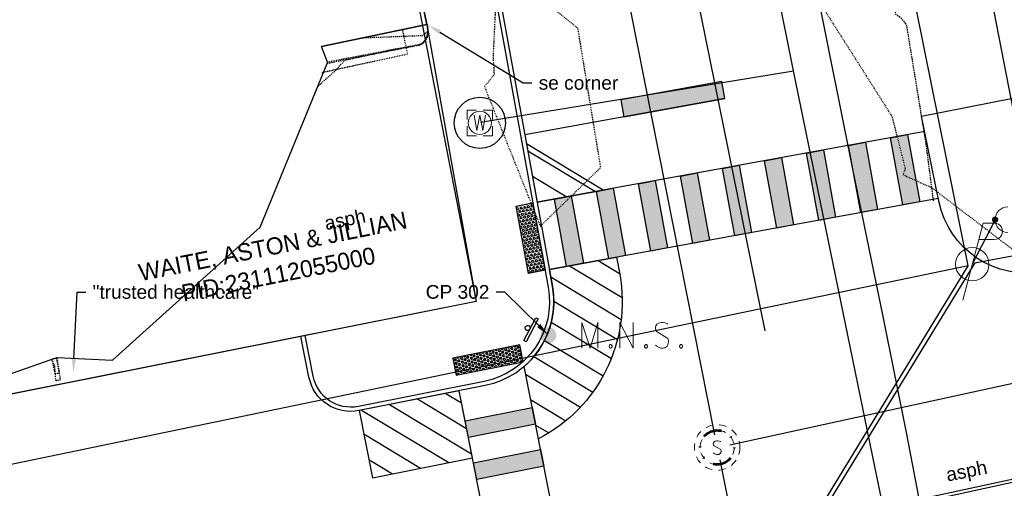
# Model space of a CAD drawing. Header units: feet. Extents: x 1743473 to 1753761, y 447116 to 448712.
# Tile 27 of 34: x 1750699 to 1750815, y 448162 to 448216. Entities that reach past the tile are written whole.
import ezdxf
from ezdxf import colors
from ezdxf.entities.mleader import LeaderData, LeaderLine
from ezdxf.math import Vec2, Vec3

# ---------------------------------------------------------------- set-up
doc = ezdxf.new("R2010")
doc.units = ezdxf.units.FT
doc.header["$MEASUREMENT"] = 0
for name, pattern in [('DGN Style 6', [6.093386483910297, 0.00320367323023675, -1.2814692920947, 2.242571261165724, -1.2814692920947, 0.00320367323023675, -1.2814692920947]), ('drainage01', [1.6, 0.85, -0.75]), ('elecex', [0]), ('HIDDEN', [0.09375, 0.0625, -0.03125]), ('HIDDENX2', [0.1875, 0.125, -0.0625]), ('OhDOT_USTN1', [0.054999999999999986, 0.014, -0.04099999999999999]), ('OhDOT_USTN2', [0.10999999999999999, 0.069, -0.04099999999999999]), ('OhDOT_USTN3', [0.22, 0.165, -0.055]), ('OhDOT_USTN5', [0.11, 0.055, -0.055]), ('rowex', [0]), ('sanex', [0]), ('waterex', [0])]:
    doc.linetypes.add(name, pattern=pattern)
doc.layers.get('Defpoints').update_dxf_attribs({"color": 13})
for name, color, linetype in [('ALIGN', 7, 'Continuous'), ('BD_X_Building', 231, 'Continuous'), ('BD_X_Canopy', 2, 'OhDOT_USTN2'), ('PM_P_Crosswalk', 7, 'Continuous'), ('PM_P_Edge_Line', 7, 'Continuous'), ('PM_P_Parking_Lot_Stall', 7, 'Continuous'), ('PV_P_Curb', 120, 'Continuous'), ('PV_P_Curb_Ramp', 120, 'Continuous'), ('PV_P_EOP', 7, 'Continuous'), ('PV_P_Walk', 231, 'Continuous'), ('PV_X_EOP', 7, 'OhDOT_USTN3'), ('PV_X_Walk', 120, 'OhDOT_USTN5'), ('RD_X_Wall', 120, 'OhDOT_USTN1'), ('RW_X_Fee_RW', 6, 'rowex'), ('SH_Text', 7, 'Continuous'), ('SN_P_Signs', 120, 'Continuous'), ('SRF-CONT EG MAJ', 9, 'HIDDENX2'), ('SRF-CONT EG MIN', 8, 'HIDDEN'), ('SRF-LBL EG.202402405', 7, 'Continuous'), ('SV_P_Control_Cells_Set', 7, 'Continuous'), ('SV_X_Control_Cells_Found', 7, 'Continuous'), ('UT_X_Electric', 1, 'elecex'), ('UT_X_Electric_Cells', 1, 'Continuous'), ('UT_X_Misc_Cells', 7, 'Continuous'), ('UT_X_Sanitary_Cells', 3, 'Continuous'), ('UT_X_Sanitary_Line', 3, 'sanex'), ('UT_X_Water', 133, 'waterex'), ('UT_X_Water_Cells', 133, 'Continuous'), ('XREF', 7, 'Continuous')]:
    doc.layers.add(name, color=color, linetype=linetype)
doc.layers.add('SC_Scratch1', color=7, linetype='Continuous', plot=False)
doc.layers.add('SC_Scratch2', color=1, linetype='Continuous', plot=False)
doc.styles.add('CBUS', font='font31.shx', dxfattribs={"height": 0.1})
doc.styles.add('L80', font='arial.ttf', dxfattribs={"height": 0.08})
pattern_1 = [(149, (0, 0), (-1.158835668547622, -1.928626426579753), [])]

# ---------------------------------------------------------------- blocks, each defined once
blk = doc.blocks.new('PP')
at = {"layer": 'UT_X_Electric_Cells', "color": 1, "linetype": 'Continuous', "lineweight": 0}
for p, q in [((0.04283333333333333, 0.16), (-0.0375, -0.14)), ((0.04283333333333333, 0.16), (0.08533333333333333, 0.16)), ((0.02575, 0.09625), (0.08533333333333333, 0.09625))]:
    blk.add_line(p, q, dxfattribs=at)
blk.add_circle((-1.940255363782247e-14, -4.850638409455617e-15), 0.065, dxfattribs=at)
at = {"layer": 'UT_X_Electric_Cells', "color": 1, "linetype": 'Continuous', "lineweight": 0, "extrusion": (0, 0, -1)}
blk.add_arc((-0.08595833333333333, 0.128125), 0.03188112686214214, 88.87669722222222, 271.1233027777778, dxfattribs=at)
blk = doc.blocks.new('*U95', base_point=(1750810.982, 448187.7454, 734.1156))
at = {"xscale": 29.99938732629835, "yscale": 29.99938732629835, "zscale": 29.99938732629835}
blk.add_blockref('PP', (1750810.982, 448187.7454, 734.1156), dxfattribs=at)
blk = doc.blocks.new('DM')
at = {"layer": 'UT_X_Misc_Cells', "linetype": 'Continuous', "lineweight": 0}
h = blk.add_hatch(color=2, dxfattribs=at)
edge = h.paths.add_edge_path()
edge.add_arc((0, 0), 0.01, 0, 360)
at = {"layer": 'UT_X_Misc_Cells', "color": 2, "linetype": 'Continuous', "lineweight": 0}
blk.add_arc((0.04, 0), 0.04, 90, 270, dxfattribs=at)
blk = doc.blocks.new('*U120', base_point=(1750813.645, 448192.9517, 733.9505))
at = {"color": 0, "linetype": 'ByBlock', "lineweight": -2, "xscale": 37.5, "yscale": 37.5, "zscale": 37.5}
blk.add_blockref('DM', (1750813.645, 448192.9517, 733.9505), dxfattribs=at)
blk = doc.blocks.new('MH1D-X-SAN')
at = {"layer": 'Defpoints', "color": 61, "linetype": 'DGN Style 6', "lineweight": 53}
blk.add_circle((0, 0), 1.999996, dxfattribs=at)
at = {"layer": 'Defpoints', "color": 20, "linetype": 'drainage01', "lineweight": 0}
blk.add_circle((-6.063298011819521e-16, -1.212659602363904e-15), 1.999996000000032, dxfattribs=at)
at = {"layer": 'UT_X_Sanitary_Cells', "color": 3, "linetype": 'Continuous', "lineweight": 0, "flags": 128}
blk.add_lwpolyline([(0.3968749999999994, 0.6549804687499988), (0.3716796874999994, 0.6801757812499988), (0.3337890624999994, 0.7053710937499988), (0.2205078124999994, 0.7432617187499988), (0.0818359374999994, 0.7684570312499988), (-0.01894531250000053, 0.7684570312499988), (-0.05664062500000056, 0.7684570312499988), (-0.2205078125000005, 0.7305664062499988), (-0.3589843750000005, 0.6549804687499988), (-0.4472656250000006, 0.5541992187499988), (-0.4724609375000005, 0.4534179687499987), (-0.4724609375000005, 0.3778320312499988), (-0.4472656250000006, 0.2770507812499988), (-0.3464843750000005, 0.1889648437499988), (0.3464843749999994, -0.1889648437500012), (0.4093749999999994, -0.2393554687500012), (0.4345703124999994, -0.2897460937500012), (0.4597656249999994, -0.3653320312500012), (0.4597656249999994, -0.4409179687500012), (0.4472656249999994, -0.5165039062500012), (0.4345703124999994, -0.5668945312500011), (0.4093749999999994, -0.6299804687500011), (0.3841796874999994, -0.6803710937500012), (0.3589843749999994, -0.7180664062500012), (0.3212890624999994, -0.7559570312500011), (0.2833984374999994, -0.7811523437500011), (0.2330078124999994, -0.8063476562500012), (0.1953124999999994, -0.8188476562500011), (0.0818359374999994, -0.8315429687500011), (-0.09453125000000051, -0.8315429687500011), (-0.2078125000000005, -0.8063476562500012), (-0.3716796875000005, -0.7180664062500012), (-0.4724609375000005, -0.6424804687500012)], dxfattribs=at)
at = {"layer": 'UT_X_Sanitary_Cells', "linetype": 'drainage01', "lineweight": 0}
blk.add_circle((-6.063298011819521e-16, -1.212659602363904e-15), 2.666661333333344, dxfattribs=at)
blk = doc.blocks.new('*U194', base_point=(1750781.123, 448166.325, 734.4739999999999))
blk.add_blockref('MH1D-X-SAN', (1750781.123, 448166.325, 734.4739999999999))
blk = doc.blocks.new('MNAILS')
at = {"layer": 'SV_P_Control_Cells_Set', "linetype": 'Continuous', "lineweight": 0}
h = blk.add_hatch(color=7, dxfattribs=at)
edge = h.paths.add_edge_path()
edge.add_arc((2.499999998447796e-05, -2.916666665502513e-05), 0.0248708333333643, 0, 360)
at = {"layer": 'SV_P_Control_Cells_Set', "color": 7, "linetype": 'Continuous', "lineweight": 0, "flags": 128}
for points in [[(0.1045201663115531, -0.04002916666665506), (0.1045201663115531, 0.03997083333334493), (0.1298729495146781, -0.04002916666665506), (0.1541234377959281, 0.03997083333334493), (0.1541234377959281, -0.04002916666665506)], [(0.2230211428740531, -0.04002916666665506), (0.2230211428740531, 0.03997083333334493), (0.2643614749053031, -0.04002916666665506), (0.2643614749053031, 0.03997083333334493)], [(0.3718309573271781, 0.03429700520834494), (0.3707286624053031, 0.03555677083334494), (0.3690709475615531, 0.03681653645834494), (0.3641148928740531, 0.03871106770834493), (0.3580479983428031, 0.03997083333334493), (0.3536388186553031, 0.03997083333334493), (0.3519896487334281, 0.03997083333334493), (0.3448204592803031, 0.03807630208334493), (0.3387621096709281, 0.03429700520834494), (0.3348998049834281, 0.02925794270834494), (0.3337975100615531, 0.02421888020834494), (0.3337975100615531, 0.02043958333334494), (0.3348998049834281, 0.01540052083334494), (0.3393089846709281, 0.01099622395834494), (0.3696263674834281, -0.007900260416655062), (0.3723778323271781, -0.01041979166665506), (0.3734801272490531, -0.01293932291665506), (0.3745824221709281, -0.01671861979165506), (0.3745824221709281, -0.02049791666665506), (0.3740355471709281, -0.02427721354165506), (0.3734801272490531, -0.02679674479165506), (0.3723778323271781, -0.02995104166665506), (0.3712755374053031, -0.03247057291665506), (0.3701732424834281, -0.03435533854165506), (0.3685240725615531, -0.03624986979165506), (0.3668663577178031, -0.03750963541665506), (0.3646617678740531, -0.03876940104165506), (0.3630125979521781, -0.03939440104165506), (0.3580479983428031, -0.04002916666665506), (0.3503319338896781, -0.04002916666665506), (0.3453758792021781, -0.03876940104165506), (0.338206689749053, -0.03435533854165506), (0.3337975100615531, -0.03057604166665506)], [(0.1927123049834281, -0.02931627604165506), (0.1954637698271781, -0.02931627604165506), (0.1971214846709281, -0.03057604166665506), (0.1987706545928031, -0.03309557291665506), (0.1987706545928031, -0.03624986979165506), (0.1971214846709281, -0.03876940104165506), (0.1954637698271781, -0.04002916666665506), (0.1927123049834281, -0.04002916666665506), (0.1910545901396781, -0.03876940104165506), (0.1894054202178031, -0.03624986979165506), (0.1894054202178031, -0.03309557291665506), (0.1910545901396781, -0.03057604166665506), (0.1927123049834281, -0.02931627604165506)], [(0.3034886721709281, -0.02931627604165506), (0.3062401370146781, -0.02931627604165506), (0.3078978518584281, -0.03057604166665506), (0.3095470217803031, -0.03309557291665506), (0.3095470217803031, -0.03624986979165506), (0.3078978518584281, -0.03876940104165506), (0.3062401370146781, -0.04002916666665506), (0.3034886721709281, -0.04002916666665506), (0.3018309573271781, -0.03876940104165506), (0.300181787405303, -0.03624986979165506), (0.300181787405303, -0.03309557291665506), (0.3018309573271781, -0.03057604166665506), (0.3034886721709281, -0.02931627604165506)], [(0.4126158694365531, -0.02931627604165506), (0.4153673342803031, -0.02931627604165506), (0.4170250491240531, -0.03057604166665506), (0.4186742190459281, -0.03309557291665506), (0.4186742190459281, -0.03624986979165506), (0.4170250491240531, -0.03876940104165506), (0.4153673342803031, -0.04002916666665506), (0.4126158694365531, -0.04002916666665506), (0.4109581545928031, -0.03876940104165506), (0.4093089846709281, -0.03624986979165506), (0.4093089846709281, -0.03309557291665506), (0.4109581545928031, -0.03057604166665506), (0.4126158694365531, -0.02931627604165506)]]:
    blk.add_lwpolyline(points, dxfattribs=at)
blk = doc.blocks.new('*U245', base_point=(1750761.37, 448179.443, 734.1599999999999))
at = {"xscale": 37.50000000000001, "yscale": 37.50000000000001, "zscale": 37.50000000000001}
blk.add_blockref('MNAILS', (1750761.37, 448179.443, 734.1599999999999), dxfattribs=at)
blk = doc.blocks.new('WM')
at = {"layer": 'UT_X_Water_Cells', "color": 133, "linetype": 'Continuous', "lineweight": 0, "flags": 128}
for points in [[(-0.02, 0.075), (-0.075, 0.075), (-0.075, 0.02)], [(0.075, 0.02), (0.075, 0.075), (0.02, 0.075)], [(-0.03333333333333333, 0.045), (-0.01666666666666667, -0.045), (0, 0.045), (0.01666666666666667, -0.045), (0.03333333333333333, 0.045)], [(-0.075, -0.02), (-0.075, -0.075), (-0.02, -0.075)], [(0.02, -0.075), (0.075, -0.075), (0.075, -0.02)]]:
    blk.add_lwpolyline(points, dxfattribs=at)
at = {"layer": 'UT_X_Water_Cells', "color": 133, "linetype": 'Continuous', "lineweight": 0}
blk.add_circle((-1.940255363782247e-14, 0), 0.0675, dxfattribs=at)
blk = doc.blocks.new('*U319')
at = {"color": 0}
blk.add_lwpolyline([(0.06113218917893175, 0.05290021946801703), (-0.00746026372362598, -0.08049796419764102), (-0.02100851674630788, -0.07353154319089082), (0.04758393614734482, 0.05986664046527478)], close=True, dxfattribs=at)
blk.add_ellipse((0, 0), major_axis=(0.01314394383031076, 0.007105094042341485), ratio=0.9999999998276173, start_param=0.6002916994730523, end_param=6.883477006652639, dxfattribs=at)
blk = doc.blocks.new('*U293')
h = blk.add_hatch()
h.set_pattern_fill('HEX', color=0, scale=0.9999999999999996, angle=254.5298155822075)
h.set_pattern_definition([(254.5298155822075, (-1.066947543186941, -3.855077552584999), (0.2086621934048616, -0.05775022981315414), [0.125, -0.2499999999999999]), (14.52981558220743, (-1.066947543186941, -3.855077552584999), (-0.0543179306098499, 0.2095818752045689), [0.1249999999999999, -0.2499999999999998]), (314.5298155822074, (-1.100289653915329, -3.975548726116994), (0.1543442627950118, 0.1518316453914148), [0.1249999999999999, -0.2499999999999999])])
h.paths.add_polyline_path([(0, 0), (-2.133895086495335, -7.71015510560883), (-0.2063563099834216, -8.243628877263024), (1.927538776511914, -0.5334737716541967)])
at = {"color": 0}
blk.add_lwpolyline([(0, 0), (-2.133895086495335, -7.71015510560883), (-0.2063563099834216, -8.243628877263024), (1.927538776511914, -0.5334737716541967)], close=True, dxfattribs=at)
blk = doc.blocks.new('*U294')
h = blk.add_hatch()
h.set_pattern_fill('HEX', color=0, scale=0.9999999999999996, angle=73.62644553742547)
h.set_pattern_definition([(73.62644553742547, (1.127594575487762, 3.837776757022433), (-0.2077257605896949, 0.061032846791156), [0.125, -0.2499999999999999]), (193.6264455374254, (1.127594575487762, 3.837776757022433), (0.05100688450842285, -0.2104122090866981), [0.1249999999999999, -0.2499999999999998]), (133.6264455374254, (1.162831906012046, 3.957707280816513), (-0.1567188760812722, -0.1493793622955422), [0.1249999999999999, -0.2499999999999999])])
h.paths.add_polyline_path([(0, 0), (2.255189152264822, 7.675553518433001), (0.3363007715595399, 8.239350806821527), (-1.918888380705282, 0.5637972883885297)])
at = {"color": 0}
blk.add_lwpolyline([(0, 0), (2.255189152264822, 7.675553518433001), (0.3363007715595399, 8.239350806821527), (-1.918888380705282, 0.5637972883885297)], close=True, dxfattribs=at)
blk = doc.blocks.new('2024.02405 PROP BASE_1')
at = {"layer": 'PM_P_Crosswalk'}
h = blk.add_hatch(color=256, dxfattribs=at)
h.dxf.hatch_style = 1
h.paths.add_polyline_path([(1750769.850304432, 448206.9466029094), (1750770.209098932, 448204.9790494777), (1750782.014419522, 448207.1318164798), (1750781.655625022, 448209.0993699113)])
h = blk.add_hatch(color=256, dxfattribs=at)
h.dxf.hatch_style = 1
h.paths.add_polyline_path([(1750802.853221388, 448194.6680378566), (1750801.418042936, 448202.5382515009), (1750803.385596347, 448202.897046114), (1750804.820774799, 448195.0268324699)])
h = blk.add_hatch(color=256, dxfattribs=at)
h.dxf.hatch_style = 1
h.paths.add_polyline_path([(1750793.015454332, 448192.8740647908), (1750791.58027588, 448200.7442784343), (1750793.547829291, 448201.103073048), (1750794.983007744, 448193.2328594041)])
h.paths.add_polyline_path([(1750797.93433786, 448193.7710513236), (1750796.499159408, 448201.6412649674), (1750798.466712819, 448202.0000595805), (1750799.901891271, 448194.129845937)])
h = blk.add_hatch(color=256, dxfattribs=at)
h.dxf.hatch_style = 1
h.paths.add_polyline_path([(1750783.177687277, 448191.0800917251), (1750781.742508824, 448198.9503053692), (1750783.710062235, 448199.3090999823), (1750785.145240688, 448191.4388863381)])
h.paths.add_polyline_path([(1750788.096570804, 448191.9770782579), (1750786.661392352, 448199.8472919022), (1750788.628945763, 448200.2060865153), (1750790.064124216, 448192.3358728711)])
h = blk.add_hatch(color=256, dxfattribs=at)
h.dxf.hatch_style = 1
h.paths.add_polyline_path([(1750773.339920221, 448189.2861186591), (1750771.904741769, 448197.1563323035), (1750773.87229518, 448197.5151269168), (1750775.307473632, 448189.6449132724)])
h.paths.add_polyline_path([(1750778.258803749, 448190.1831051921), (1750776.823625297, 448198.0533188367), (1750778.791178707, 448198.4121134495), (1750780.22635716, 448190.5418998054)])
h = blk.add_hatch(color=256, dxfattribs=at)
h.dxf.hatch_style = 1
h.paths.add_polyline_path([(1750763.502153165, 448187.4921455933), (1750762.066974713, 448195.3623592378), (1750764.034528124, 448195.7211538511), (1750765.469706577, 448187.8509402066)])
h.paths.add_polyline_path([(1750768.421036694, 448188.3891321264), (1750766.985858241, 448196.259345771), (1750768.953411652, 448196.6181403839), (1750770.388590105, 448188.7479267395)])
h = blk.add_hatch(color=256, dxfattribs=at)
h.dxf.hatch_style = 1
h.paths.add_polyline_path([(1750751.613260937, 448169.4369413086), (1750759.459869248, 448170.9960237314), (1750759.849639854, 448169.0343716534), (1750752.003031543, 448167.4752892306)])
h.paths.add_polyline_path([(1750752.587687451, 448164.5328111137), (1750760.434295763, 448166.0918935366), (1750760.824066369, 448164.1302414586), (1750752.977458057, 448162.5711590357)])
at = {"layer": 'PM_P_Parking_Lot_Stall'}
h = blk.add_hatch(dxfattribs=at)
h.set_pattern_fill('ANSI31', color=256, scale=18, angle=104)
h.set_pattern_definition(pattern_1)
h.paths.add_polyline_path([(1750760.042184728, 448194.993127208), (1750767.757305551, 448196.3999976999), (1750767.757300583, 448196.4000226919), (1750758.795569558, 448201.8293052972)])
h = blk.add_hatch(dxfattribs=at)
h.set_pattern_fill('ANSI31', color=256, scale=18, angle=104)
h.set_pattern_definition(pattern_1)
edge = h.paths.add_edge_path()
edge.add_line((1750760.187840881, 448167.3322608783), (1750758.510775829, 448175.7726565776))
edge.add_arc((1750751.998390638, 448183.3613876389), 10.00000000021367, 310.6350461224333, 370.3346533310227)
edge.add_line((1750761.836157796, 448185.1553601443), (1750761.477363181, 448187.1229135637))
edge.add_line((1750761.477363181, 448187.1229135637), (1750769.347576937, 448188.5580920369))
edge.add_line((1750769.347576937, 448188.5580920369), (1750769.706371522, 448186.590538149))
edge.add_arc((1750751.998390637, 448183.3613876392), 18.00000000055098, -62.93703088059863, 10.33465333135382, ccw=False)
h = blk.add_hatch(dxfattribs=at)
h.set_pattern_fill('ANSI31', color=256, scale=18, angle=104)
h.set_pattern_definition(pattern_1)
h.paths.add_polyline_path([(1750752.474185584, 448165.1040475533), (1750750.915103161, 448172.9506558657), (1750739.21828921, 448170.6265565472), (1750740.777371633, 448162.779948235)])
at = {"layer": 'Defpoints', "color": 6}
blk.add_lwpolyline([(1750769.850304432, 448206.9466029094), (1750770.209098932, 448204.9790494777), (1750782.014419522, 448207.1318164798), (1750781.655625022, 448209.0993699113)], close=True, dxfattribs=at)
blk.add_lwpolyline([(1750782.014419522, 448207.1318164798), (1750758.607007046, 448202.8633423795)], dxfattribs=at)
at = {"layer": 'PM_P_Crosswalk'}
for points in [[(1750805.410386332, 448203.2662781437), (1750760.042184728, 448194.993127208)], [(1750806.999741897, 448195.4241795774), (1750761.477363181, 448187.1229135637)], [(1750759.522174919, 448129.6326633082), (1750750.915103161, 448172.9506558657)]]:
    blk.add_lwpolyline(points, dxfattribs=at)
for points in [[(1750802.853221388, 448194.6680378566), (1750801.418042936, 448202.5382515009), (1750803.385596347, 448202.897046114), (1750804.820774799, 448195.0268324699)], [(1750797.93433786, 448193.7710513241), (1750796.499159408, 448201.6412649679), (1750798.466712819, 448202.000059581), (1750799.901891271, 448194.1298459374)], [(1750793.015454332, 448192.8740647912), (1750791.58027588, 448200.7442784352), (1750793.547829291, 448201.1030730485), (1750794.983007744, 448193.2328594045)], [(1750783.177687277, 448191.0800917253), (1750781.742508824, 448198.9503053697), (1750783.710062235, 448199.3090999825), (1750785.145240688, 448191.4388863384)], [(1750788.096570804, 448191.9770782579), (1750786.661392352, 448199.8472919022), (1750788.628945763, 448200.2060865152), (1750790.064124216, 448192.3358728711)], [(1750778.258803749, 448190.1831051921), (1750776.823625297, 448198.0533188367), (1750778.791178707, 448198.4121134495), (1750780.22635716, 448190.5418998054)], [(1750778.258803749, 448190.1831051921), (1750776.823625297, 448198.0533188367), (1750778.791178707, 448198.4121134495), (1750780.22635716, 448190.5418998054)], [(1750773.339920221, 448189.2861186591), (1750771.904741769, 448197.1563323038), (1750773.87229518, 448197.5151269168), (1750775.307473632, 448189.6449132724)], [(1750763.502153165, 448187.4921455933), (1750762.066974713, 448195.3623592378), (1750764.034528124, 448195.7211538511), (1750765.469706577, 448187.8509402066)], [(1750768.421036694, 448188.3891321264), (1750766.985858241, 448196.2593457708), (1750768.953411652, 448196.6181403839), (1750770.388590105, 448188.7479267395)]]:
    blk.add_lwpolyline(points, close=True, dxfattribs=at)
at = {"layer": 'PM_P_Edge_Line'}
for points in [[(1750767.757300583, 448196.4000226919), (1750767.757300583, 448196.4000226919), (1750758.795569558, 448201.8293052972), (1750760.042184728, 448194.993127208), (1750767.757300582, 448196.4000226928)], [(1750767.474068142, 448130.6618638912), (1750758.510775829, 448175.7726565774)]]:
    blk.add_lwpolyline(points, dxfattribs=at)
blk.add_lwpolyline([(1750760.187840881, 448167.3322608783), (1750758.510775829, 448175.7726565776, 0.2665448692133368), (1750761.836157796, 448185.1553601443), (1750761.477363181, 448187.1229135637), (1750769.347576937, 448188.5580920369), (1750769.706371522, 448186.590538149, -0.3310654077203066)], format="xyb", close=True, dxfattribs=at)
for points in [[(1750752.474185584, 448165.1040475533), (1750750.915103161, 448172.9506558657), (1750739.21828921, 448170.6265565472), (1750740.777371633, 448162.779948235)], [(1750751.613260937, 448169.4369413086), (1750759.459869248, 448170.9960237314), (1750759.849639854, 448169.0343716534), (1750752.003031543, 448167.4752892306)], [(1750752.587687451, 448164.5328111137), (1750760.434295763, 448166.0918935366), (1750760.824066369, 448164.1302414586), (1750752.977458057, 448162.5711590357)]]:
    blk.add_lwpolyline(points, close=True, dxfattribs=at)
at = {"layer": 'PV_P_Curb'}
blk.add_lwpolyline([(1750747.233, 448265.2359999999), (1750746.742215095, 448265.1402502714), (1750761.344269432, 448185.0656615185, -0.4096030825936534), (1750753.84980101, 448174.0435402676), (1750739.120846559, 448171.1169695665, -0.4142135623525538), (1750733.83014552, 448174.6537028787), (1750732.887837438, 448179.3961862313), (1750732.397424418, 448179.2987435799)], format="xyb", dxfattribs=at)
at = {"layer": 'PV_P_EOP'}
for points in [[(1750747.233, 448265.2359999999), (1750761.836157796, 448185.1553601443, -0.4096030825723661), (1750753.947243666, 448173.5531272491), (1750739.21828921, 448170.6265565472, -0.4142135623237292), (1750733.339732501, 448174.5562602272), (1750732.397424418, 448179.2987435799), (1750681.237674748, 448169.1335533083), (1750683.381413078, 448158.3444668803, -0.4142135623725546), (1750675.522005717, 448146.5873534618, -0.1989123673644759), (1750671.768859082, 448147.3347163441), (1750662.909246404, 448153.2571994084), (1750598.174727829, 448140.3947694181), (1750592.252244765, 448131.5351567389, -0.1989123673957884), (1750589.069903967, 448129.4097466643), (1750569.67200615, 448125.5554799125, -0.4138443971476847), (1750557.917357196, 448133.4025247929), (1750555.757546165, 448144.2012698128), (1750546.297751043, 448142.3216551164)], [(1750838.807995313, 448190.6855556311), (1750819.364329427, 448186.8921917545, -0.4120810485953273), (1750807.062957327, 448195.1122659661), (1750805.046069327, 448205.0638682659)]]:
    blk.add_lwpolyline(points, format="xyb", dxfattribs=at)
at = {"layer": 'PV_P_Walk'}
for points in [[(1750746.742215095, 448265.1402502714), (1750737.915969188, 448263.4186812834), (1750740.679, 448247.8769999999), (1750741.284, 448244.1869999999), (1750743.077701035, 448235.5037382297), (1750746.533, 448235.9959999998), (1750747.335, 448231.9350000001), (1750743.99925396, 448231.0425236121), (1750746.252690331, 448220.1336945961), (1750747.150999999, 448215.7850000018), (1750752.926303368, 448183.3777307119), (1750732.397424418, 448179.2987435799)], [(1750805.046069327, 448205.0638682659), (1750815.54033011, 448207.1112470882), (1750817.68703205, 448196.1078852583), (1750836.685823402, 448200.3189075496), (1750838.807995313, 448190.6855556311)]]:
    blk.add_lwpolyline(points, dxfattribs=at)
at = {"layer": 'PV_P_Curb_Ramp', "xscale": -0.9999999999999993, "rotation": 173.961098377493}
blk.add_blockref('*U294', (1750759.550296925, 448194.9034286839), dxfattribs=at)
at = {"layer": 'PV_P_Curb_Ramp', "rotation": 116.7082077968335}
blk.add_blockref('*U293', (1750750.551373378, 448174.7812487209), dxfattribs=at)
at = {"layer": 'SN_P_Signs', "color": 1, "xscale": 20, "yscale": 20, "zscale": 20}
blk.add_blockref('*U319', (1750758.928763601, 448180.2913058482), dxfattribs=at)
blk = doc.blocks.new('2024.02405 EX BASE_1')
at = {"layer": 'BD_X_Building', "flags": 128}
for points in [[(1750741.284, 448244.1869999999), (1750747.151, 448215.785)], [(1750747.151, 448215.7850000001), (1750734.818, 448213.204)]]:
    blk.add_lwpolyline(points, dxfattribs=at)
at = {"layer": 'BD_X_Canopy', "flags": 128}
blk.add_lwpolyline([(1750734.891, 448210.1770000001), (1750744.9, 448212.3319999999), (1750744.311, 448215.102)], dxfattribs=at)
at = {"layer": 'PV_X_EOP', "flags": 128}
for points in [[(1750806.440556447, 448195.1473925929), (1750805.593, 448201.726), (1750803.29, 448215.781), (1750802.595, 448216.5559999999), (1750802.015, 448216.949), (1750801.959, 448217.982), (1750802.493, 448219.362), (1750800.815, 448228.459), (1750791.946, 448270.2779999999), (1750790.028, 448280.6549999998)], [(1750747.151, 448215.785), (1750747.208632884, 448215.7133400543), (1750747.263434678, 448214.7673030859)], [(1750746.256, 448213.3609999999), (1750735.489, 448211.193)]]:
    blk.add_lwpolyline(points, dxfattribs=at)
at = {"layer": 'PV_X_EOP'}
blk.add_arc((1750745.816604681, 448214.7397700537, 734.739), 1.44709194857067, 287.6763750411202, 1.090201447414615, dxfattribs=at)
at = {"layer": 'PV_X_Walk', "flags": 128}
for points in [[(1750747.151, 448215.7850000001), (1750747.238, 448214.7719999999)], [(1750746.245, 448213.4149999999), (1750735.514, 448211.36)]]:
    blk.add_lwpolyline(points, dxfattribs=at)
at = {"layer": 'PV_X_Walk'}
blk.add_arc((1750745.55060627, 448214.9649498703, 735.0899999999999), 1.698389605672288, 294.1328779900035, 353.4766832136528, dxfattribs=at)
at = {"layer": 'RD_X_Wall', "flags": 128}
blk.add_lwpolyline([(1750703.245, 448176.603), (1750703.545, 448175.8709999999), (1750703.67, 448174.152), (1750704.269, 448174.242), (1750703.938, 448176.0619999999), (1750703.78, 448176.764)], dxfattribs=at)
at = {"layer": 'RW_X_Fee_RW'}
blk.add_lwpolyline([(1750817.68703205, 448196.1078852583), (1750763.765783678, 448472.4923218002), (1750788.300211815, 448477.2946207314)], dxfattribs=at)
blk.add_lwpolyline([(1750752.926303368, 448183.3777307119), (1750347.150912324, 448102.7521591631), (1750322.156329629, 448232.3662988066), (1750727.650135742, 448312.9359208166)], close=True, dxfattribs=at)
at = {"layer": 'SC_Scratch1', "flags": 128}
for points in [[(1750786.724, 448179.96), (1750777.627, 448224.748), (1750768.729, 448270.5059999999), (1750760.306, 448313.854), (1750758.765, 448321.143)], [(1750297.913, 448057.8719999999), (1750322.193, 448063.1579999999), (1750388.448, 448076.307), (1750437.35, 448086.061), (1750484.746, 448095.448), (1750531.618, 448104.4889999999), (1750532.216, 448104.629), (1750579.58, 448114.16), (1750627.553, 448123.651), (1750673.935, 448132.645), (1750723.325, 448142.615), (1750770.448, 448152.476), (1750792.279, 448157.144), (1750824.588, 448164.212), (1750874.898, 448175.045), (1750923.596, 448186.2569999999), (1750974.024, 448199.053), (1751025.284, 448212.84)]]:
    blk.add_lwpolyline(points, dxfattribs=at)
at = {"layer": 'SC_Scratch2'}
blk.add_circle((1750753.341005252, 448204.2731345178, 734.3474266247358), 3, dxfattribs=at)
at = {"layer": 'UT_X_Electric'}
blk.add_line((1750813.645, 448192.9517, 733.9505), (1750810.982, 448187.7454, 734.1156), dxfattribs=at)
at = {"layer": 'UT_X_Electric', "flags": 128}
for points in [[(1750810.508, 448187.5707), (1750791.533, 448281.4345999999)], [(1750811.281, 448187.8952), (1750940.186, 448212.0830999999)], [(1750811.281, 448187.8952), (1750774.774, 448128.2077999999)], [(1750810.508, 448187.5707), (1750682.484, 448161.0295)], [(1750774.447, 448128.6095), (1750810.508, 448187.5707)]]:
    blk.add_lwpolyline(points, dxfattribs=at)
at = {"layer": 'UT_X_Sanitary_Line', "color": 3, "linetype": 'sanex', "lineweight": -3}
for points in [[(1750780.83149039, 448167.7964014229), (1750749.724509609, 448324.809598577)], [(1750782.588762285, 448166.6436548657), (1750984.465237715, 448210.5313451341)], [(1750781.419056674, 448164.8545067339), (1750817.810943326, 447984.098493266)]]:
    blk.add_lwpolyline(points, dxfattribs=at)
at = {"layer": 'UT_X_Water'}
for points, elevation in [([(1750770.856830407, 448327.5292731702), (1750772.208242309, 448320.8351029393), (1750775.509893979, 448305.0158594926), (1750777.208866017, 448296.354143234), (1750778.560769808, 448289.6600598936), (1750780.945459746, 448278.0755541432), (1750784.111754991, 448262.0634910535), (1750786.815157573, 448248.6747455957), (1750789.547407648, 448235.1226938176), (1750792.849059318, 448219.3034503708), (1750796.932721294, 448199.0572283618), (1750800.552998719, 448181.4342370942), (1750803.285335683, 448167.8816934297), (1750805.505734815, 448156.268166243), (1750806.857638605, 448149.5740829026), (1750810.02393385, 448133.5620198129), (1750814.426221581, 448111.512049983), (1750819.813986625, 448083.8861416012), (1750822.516810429, 448070.4978011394)], 734.0000490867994), ([(1750804.399255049, 448140.5163092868), (1750803.354786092, 448145.7054585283), (1750790.033651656, 448210.3515189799), (1750775.244100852, 448284.1750622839)], 734.5626747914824), ([(1750753.426611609, 448204.3541971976), (1750790.033651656, 448210.3515189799)], 734.3472419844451)]:
    blk.add_lwpolyline(points, dxfattribs=dict(at, elevation=elevation))
at = {"layer": 'SV_X_Control_Cells_Found'}
blk.add_blockref('*U245', (1750761.37, 448179.443, 734.1599999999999), dxfattribs=at)
at = {"layer": 'UT_X_Electric_Cells'}
blk.add_blockref('*U95', (1750810.982, 448187.7454, 734.1156), dxfattribs=at)
at = {"layer": 'UT_X_Misc_Cells'}
blk.add_blockref('*U120', (1750813.645, 448192.9517, 733.9505), dxfattribs=at)
at = {"layer": 'UT_X_Sanitary_Cells'}
blk.add_blockref('*U194', (1750781.123, 448166.325, 734.4739999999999), dxfattribs=at)
at = {"layer": 'UT_X_Water_Cells', "xscale": 20, "yscale": 20, "zscale": 20}
blk.add_blockref('WM', (1750753.341005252, 448204.2731345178, 734.3533512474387), dxfattribs=at)
at = {"layer": 'SC_Scratch1', "char_height": 1.6, "width": 4.711225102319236, "attachment_point": 1, "style": 'L80'}
for insert, rotation in [((1750735.023522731, 448193.2893312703), 11.225092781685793), ((1750807.77231404, 448163.9010914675), 11.225092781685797)]:
    blk.add_mtext('asph', dxfattribs=dict(at, insert=insert, rotation=rotation))
at = {"layer": 'SH_Text', "insert": (1750708.298401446, 448186.7291199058), "char_height": 2, "width": 42.03753408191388, "attachment_point": 1, "rotation": 11.238023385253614, "style": 'CBUS'}
blk.add_mtext('\\pxqc;WAITE, ASTON & JILLIAN\\PPID:231112055000', dxfattribs=at)
at = {"layer": 'SC_Scratch1'}
ml = blk.add_multileader_mtext('Standard', dxfattribs=at)
ml.set_content('se corner', color=256, style='L80')
ml.set_leader_properties()
ml.build(insert=Vec2(0, 0))
ml.multileader.update_dxf_attribs({"text_left_attachment_type": 2, "text_right_attachment_type": 2, "dogleg_length": 0.05, "arrow_head_size": 1.6, "scale": 20})
ctx = ml.context
ctx.base_point, ctx.scale, ctx.char_height, ctx.arrow_head_size, ctx.landing_gap_size, ctx.plane_origin = Vec3(1750759.427754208, 448208.935100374), 20, 1.6, 1.6, 0.8, Vec3(1750747.275843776, 448215.7132193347)
ctx.left_attachment, ctx.right_attachment = 2, 2
notes = []
notes.append((ctx, [(0, (1, 1, 0), (1750758.427754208, 448208.935100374), (1, 0), 1, [(0, [(1750747.275843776, 448215.7132193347)], 0, [])])]))
ctx.mtext.insert, ctx.mtext.width, ctx.mtext.flow_direction = Vec3(1750760.227754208, 448209.7481972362), 9.347885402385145, 5
ml = blk.add_multileader_mtext('Standard', dxfattribs=at)
ml.set_content('"trusted healthcare"', color=256, style='L80')
ml.set_leader_properties()
ml.build(insert=Vec2(0, 0))
ml.multileader.update_dxf_attribs({"text_left_attachment_type": 2, "text_right_attachment_type": 2, "dogleg_length": 0.05, "arrow_head_size": 1.6, "scale": 20})
ctx = ml.context
ctx.base_point, ctx.scale, ctx.char_height, ctx.arrow_head_size, ctx.landing_gap_size, ctx.plane_origin = Vec3(1750707.218375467, 448184.4907922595, 736.7561999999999), 20, 1.6, 1.6, 0.8, Vec3(1750705.758, 448175.0925999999, 736.7561999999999)
ctx.left_attachment, ctx.right_attachment = 2, 2
notes.append((ctx, [(0, (1, 1, 0), (1750706.218375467, 448184.4907922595, 736.7561999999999), (1, 0), 1, [(0, [(1750705.758, 448175.0925999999, 736.7561999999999)], 0, [])])]))
ctx.mtext.insert, ctx.mtext.width, ctx.mtext.flow_direction = Vec3(1750708.018375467, 448185.3038891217, 736.7561999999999), 19.47939972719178, 5
ml = blk.add_multileader_mtext('Standard', dxfattribs=at)
ml.set_content('CP 302', color=256, style='L80')
ml.set_leader_properties()
ml.build(insert=Vec2(0, 0))
ml.multileader.update_dxf_attribs({"text_left_attachment_type": 2, "text_right_attachment_type": 2, "dogleg_length": 0.05, "arrow_head_size": 1.6, "scale": 20})
ctx = ml.context
ctx.base_point, ctx.scale, ctx.char_height, ctx.arrow_head_size, ctx.landing_gap_size, ctx.plane_origin = Vec3(1750745.774385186, 448184.4816162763, 734.1599999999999), 20, 1.6, 1.6, 0.8, Vec3(1750761.37, 448179.443, 734.1599999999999)
ctx.left_attachment, ctx.right_attachment, ctx.text_align_type = 2, 2, 2
notes.append((ctx, [(0, (1, 1, 0), (1750756.260099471, 448184.4816162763, 734.1599999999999), (-1, 0), 1, [(0, [(1750761.37, 448179.443, 734.1599999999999)], 0, [])])]))
ctx.mtext.insert, ctx.mtext.alignment, ctx.mtext.flow_direction = Vec3(1750754.460099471, 448185.3094471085, 734.1599999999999), 3, 5
ml = blk.add_multileader_mtext('Standard', dxfattribs=at)
ml.set_content('DOORWAY', color=256, style='L80')
ml.set_leader_properties()
ml.build(insert=Vec2(0, 0))
ml.multileader.update_dxf_attribs({"text_left_attachment_type": 2, "text_right_attachment_type": 2, "dogleg_length": 0.05, "arrow_head_size": 1.6, "scale": 20})
ctx = ml.context
ctx.base_point, ctx.scale, ctx.char_height, ctx.arrow_head_size, ctx.landing_gap_size, ctx.plane_origin = Vec3(1750669.678109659, 448179.8824937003), 20, 1.6, 1.6, 0.8, Vec3(1750644.256707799, 448176.6476708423)
ctx.left_attachment, ctx.right_attachment = 2, 2
notes.append((ctx, [(0, (1, 1, 0), (1750668.678109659, 448179.8824937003), (1, 0), 1, [(0, [(1750668.795, 448166.8810000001)], 0, [])])]))
ctx.mtext.insert, ctx.mtext.width, ctx.mtext.flow_direction = Vec3(1750670.478109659, 448180.6824937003), 19.47939972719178, 5
ml = blk.add_multileader_mtext('Standard', dxfattribs=at)
ml.set_content('DOORWAY', color=256, style='L80')
ml.set_leader_properties()
ml.build(insert=Vec2(0, 0))
ml.multileader.update_dxf_attribs({"text_left_attachment_type": 2, "text_right_attachment_type": 2, "dogleg_length": 0.05, "arrow_head_size": 1.6, "scale": 20})
ctx = ml.context
ctx.base_point, ctx.scale, ctx.char_height, ctx.arrow_head_size, ctx.landing_gap_size, ctx.plane_origin = Vec3(1750647.366762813, 448172.656916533), 20, 1.6, 1.6, 0.8, Vec3(1750621.699707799, 448171.6726708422)
ctx.left_attachment, ctx.right_attachment = 2, 2
notes.append((ctx, [(0, (1, 1, 0), (1750646.366762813, 448172.656916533), (1, 0), 1, [(0, [(1750646.238, 448161.906)], 0, [])])]))
ctx.mtext.insert, ctx.mtext.width, ctx.mtext.flow_direction = Vec3(1750648.166762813, 448173.456916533), 19.47939972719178, 5
ml = blk.add_multileader_mtext('Standard', dxfattribs=at)
ml.set_content('DOORWAY', color=256, style='L80')
ml.set_leader_properties()
ml.build(insert=Vec2(0, 0))
ml.multileader.update_dxf_attribs({"text_left_attachment_type": 2, "text_right_attachment_type": 2, "dogleg_length": 0.05, "arrow_head_size": 1.6, "scale": 20})
ctx = ml.context
ctx.base_point, ctx.scale, ctx.char_height, ctx.arrow_head_size, ctx.landing_gap_size, ctx.plane_origin = Vec3(1750602.124311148, 448168.321568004), 20, 1.6, 1.6, 0.8, Vec3(1750576.896707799, 448163.0856708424)
ctx.left_attachment, ctx.right_attachment = 2, 2
notes.append((ctx, [(0, (1, 1, 0), (1750601.124311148, 448168.321568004), (1, 0), 1, [(0, [(1750601.435, 448153.3190000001)], 0, [])])]))
ctx.mtext.insert, ctx.mtext.width, ctx.mtext.flow_direction = Vec3(1750602.924311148, 448169.121568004), 19.47939972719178, 5
for ctx, leaders in notes:
    for number, flags, end, landing, length, lines in leaders:
        leader = LeaderData()
        leader.index, (leader.has_last_leader_line, leader.has_dogleg_vector, leader.attachment_direction) = number, flags
        leader.last_leader_point, leader.dogleg_vector, leader.dogleg_length = Vec3(end), Vec3(landing), length
        for number, points, colour, breaks in lines:
            line = LeaderLine()
            line.index, line.vertices, line.color, line.breaks = number, Vec3.list(points), colors.encode_raw_color(colour), breaks
            leader.lines.append(line)
        ctx.leaders.append(leader)

msp = doc.modelspace()

# ---------------------------------------------------------------- linework, layer by layer
at = {"layer": 'ALIGN', "color": 2, "linetype": 'Continuous', "lineweight": -3, "flags": 128}
msp.add_lwpolyline([(1749575.901489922, 447923.1229830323), (1750285.893358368, 448055.8114457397, 0.0071198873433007), (1750291.476580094, 448056.9373833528), (1750351.911348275, 448070.023131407, -0.004273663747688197), (1750355.258846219, 448070.7180556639), (1750790.007110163, 448157.1003943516, 0.00409262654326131), (1750793.213049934, 448157.7647211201), (1750938.258554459, 448189.0610228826, 0.01292986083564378), (1750948.308282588, 448191.5029956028), (1751026.944275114, 448212.7782244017)], format="xyb", dxfattribs=at)
at = {"layer": 'PV_P_Curb'}
msp.add_lwpolyline([(1750732.887837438, 448179.3961862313), (1750732.397424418, 448179.2987435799)], dxfattribs=at)
at = {"layer": 'SRF-CONT EG MAJ', "color": 9, "linetype": 'HIDDENX2', "lineweight": -3, "elevation": 735, "flags": 128}
msp.add_lwpolyline([(1750734.413246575, 448208.5736849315), (1750736.376869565, 448210.3331739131), (1750737.600176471, 448211.6180980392), (1750741.344230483, 448212.4460446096), (1750746.252723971, 448213.3770823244), (1750746.587244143, 448213.5684363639), (1750746.835989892, 448213.7824712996), (1750747.017688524, 448214.0063606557), (1750747.105854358, 448214.2909832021), (1750747.242003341, 448214.7147979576), (1750747.244521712, 448214.770795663), (1750747.232388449, 448214.9518738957), (1750747.221088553, 448214.968911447), (1750746.641289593, 448214.4516515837), (1750739.483985, 448214.1804783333)], dxfattribs=at)
msp.add_lwpolyline([(1750703.845541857, 448176.8051623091), (1750703.438668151, 448176.67633853), (1750703.197098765, 448176.6035443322), (1750703.328973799, 448176.2791113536), (1750703.596351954, 448174.9164070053), (1750703.613108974, 448174.9343653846), (1750703.932857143, 448174.9983214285), (1750704.109107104, 448175.1211693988), (1750704.127676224, 448175.1117457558), (1750703.89520243, 448176.5804185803), (1750703.845541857, 448176.8051623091)], close=True, dxfattribs=at)
at = {"layer": 'SRF-CONT EG MIN', "color": 8, "linetype": 'HIDDEN', "lineweight": -3, "elevation": 734, "flags": 128}
for points in [[(1750766.266929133, 448321.8131101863), (1750770.679274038, 448316.3312804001), (1750770.624278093, 448316.2779914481), (1750770.58644485, 448316.2340500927), (1750770.574456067, 448316.2179832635), (1750770.806918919, 448315.1381351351), (1750784.672910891, 448276.326980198), (1750784.025581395, 448271.7925295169), (1750788.810903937, 448245.3976299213), (1750794.280901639, 448228.1073934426), (1750794.965293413, 448223.3030119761), (1750794.478941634, 448222.7052490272), (1750794.633043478, 448222.0874347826), (1750791.960662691, 448220.1642606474), (1750801.568116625, 448205.0393399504), (1750803.133669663, 448198.889083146), (1750802.842278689, 448198.2303114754), (1750806.2429625, 448196.6810875), (1750818.80733913, 448187.0994347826), (1750818.93325, 448186.7395), (1750820.29915625, 448186.622575), (1750820.320595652, 448186.6575478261), (1750832.692292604, 448185.2928778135), (1750857.622078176, 448187.3745114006), (1750873.048214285, 448187.6846428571), (1750885.745794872, 448189.1183333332), (1750923.330670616, 448195.1977962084), (1750947.681901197, 448199.9128203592), (1750973.443254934, 448203.0772417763), (1751014.51705936, 448209.9441004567), (1751003.535984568, 448200.2773487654), (1750990.949305, 448191.454745), (1750984.65092823, 448189.1168014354), (1750978.605230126, 448186.5277447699), (1750974.28024, 448184.2018466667), (1750951.544339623, 448175.5848188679), (1750937.024816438, 448173.0329890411), (1750930.964705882, 448169.4146302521), (1750923.937151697, 448166.2969580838), (1750918.802595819, 448163.7287108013), (1750928.395659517, 448165.8585415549), (1750932.002467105, 448166.6671184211), (1750935.95634296, 448167.6028447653), (1750947.038017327, 448170.08690099), (1750947.315761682, 448170.0914205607), (1750952.494782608, 448171.5820652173), (1750947.34325, 448170.0237499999), (1750947.318028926, 448169.8628966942), (1750947.318778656, 448168.9709486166), (1750952.254082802, 448169.9891401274), (1750965.908470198, 448174.3022847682), (1750968.102276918, 448174.7983277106), (1750968.742574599, 448175.2310291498), (1750968.702154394, 448176.1211046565), (1750978.01895612, 448178.7395381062), (1750981.162328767, 448177.7949726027), (1750979.96327, 448179.0989399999), (1750981.063764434, 448179.0782840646), (1750984.241407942, 448179.3024296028), (1750988.522390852, 448180.217004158), (1751015.381036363, 448187.3336545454), (1751015.168728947, 448184.3993394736), (1751015.667617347, 448184.5560357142), (1751018.447148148, 448185.2505925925), (1751027.216734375, 448186.828578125), (1751033.543440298, 448188.7663358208)], [(1750731.72156661, 448315.6521231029), (1750736.253678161, 448312.0766551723), (1750736.35174122, 448310.5915785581), (1750736.717530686, 448309.13966787), (1750742.32198155, 448275.7042250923), (1750744.295304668, 448265.7007002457), (1750744.710397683, 448265.1258880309), (1750744.740371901, 448264.3337933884), (1750744.269190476, 448261.4641428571), (1750743.960625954, 448260.9260381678), (1750744.227936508, 448260.5972010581), (1750744.843308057, 448259.4812843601), (1750749.43356871, 448248.661295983), (1750749.730318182, 448247.5818741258), (1750749.73264, 448247.5603999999), (1750749.73250996, 448247.2467171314), (1750749.732262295, 448247.2170819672), (1750749.510143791, 448246.9836993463), (1750749.803783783, 448246.4614594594), (1750750.361467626, 448245.4966762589), (1750752.136625, 448240.810025), (1750754.31239738, 448227.6189650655), (1750754.035666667, 448225.6169047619), (1750754.312277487, 448220.1156492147), (1750755.148621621, 448217.490969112), (1750754.881675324, 448212.019474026), (1750755.009820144, 448209.8983227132), (1750753.887304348, 448208.4926996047), (1750760.416342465, 448192.1900958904), (1750767.493524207, 448199.0606143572), (1750764.825456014, 448215.3184129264), (1750762.005252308, 448217.60544), (1750760.536400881, 448219.8122951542), (1750761.038399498, 448229.514379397), (1750763.492404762, 448237.8569047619), (1750760.126698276, 448259.4078965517), (1750757.977271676, 448265.2604797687), (1750757.181508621, 448268.1818735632), (1750756.821395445, 448274.0355610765), (1750750.391419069, 448312.0704611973), (1750750.320108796, 448312.5032986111), (1750755.477471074, 448320.4047954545)]]:
    msp.add_lwpolyline(points, dxfattribs=at)
at = {"layer": 'SRF-LBL EG.202402405', "color": 7, "linetype": 'Continuous', "lineweight": -3, "flags": 128}
msp.add_lwpolyline([(1750573.782, 448147.846), (1750620.191, 448157.318), (1750624.843, 448158.2899999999), (1750623.968, 448162.368), (1750627.654, 448163.2019999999), (1750630.287, 448159.361), (1750667.469, 448166.533), (1750681.205, 448169.298), (1750681.082, 448170.427), (1750681.157, 448170.4839999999), (1750686.532, 448170.7989999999), (1750703.157, 448176.6039999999), (1750703.875115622, 448176.8237355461), (1750710.326, 448176.529), (1750727.636, 448192.0719999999), (1750735.489, 448211.193), (1750735.514, 448211.36), (1750734.818, 448213.204), (1750747.151, 448215.785), (1750746.252690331, 448220.1336945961)], dxfattribs=at)

# ---------------------------------------------------------------- block references
at = {"layer": 'XREF'}
for name in ['2024.02405 EX BASE_1', '2024.02405 PROP BASE_1']:
    msp.add_blockref(name, (0, 0), dxfattribs=at)

doc.saveas('drawing.dxf')
